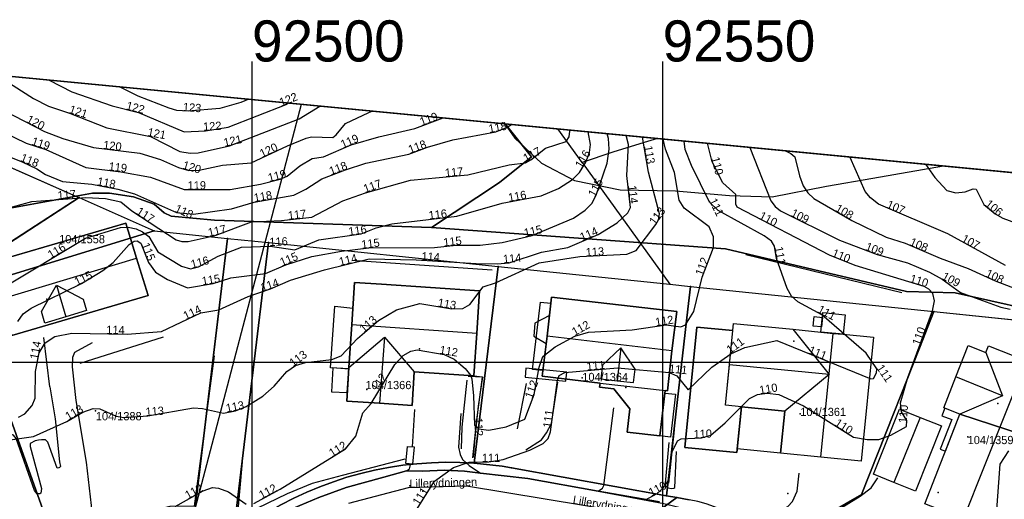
# Model space of a CAD drawing. Header units: metres. Extents: x 92348 to 92653, y 1600225 to 1600392.
# Tile 13 of 14: x 92472 to 92592, y 1600333 to 1600392. Entities that reach past the tile are written whole.
import ezdxf

# ---------------------------------------------------------------- set-up
doc = ezdxf.new("R2010")
doc.units = ezdxf.units.M
doc.header["$LTSCALE"] = 25.4
for name, color, linetype in [('Adresse', 10, 'Continuous'), ('AnnenBygning', 10, 'Continuous'), ('AnnetVegarealAvgrensning', 10, 'Continuous'), ('ArealressursFlate', 10, 'Continuous'), ('ArealressursGrense', 10, 'Continuous'), ('Bestillingspolygon', 10, 'Continuous'), ('Bygning', 10, 'Continuous'), ('Bygningsdelelinje', 10, 'Continuous'), ('Bygningslinje', 10, 'Continuous'), ('Eiendomsgrense', 10, 'Continuous'), ('elveg20.v_kartverket_255_veglenke', 10, 'Continuous'), ('GatenavnTekst', 10, 'Continuous'), ('Gidtekst', 10, 'Continuous'), ('Gjerde', 10, 'Continuous'), ('GnrBnrTekst', 10, 'Continuous'), ('Hekk', 10, 'Continuous'), ('HoydeTekst', 10, 'Continuous'), ('HøydeKurve', 10, 'Continuous'), ('KantUtsnitt', 10, 'Continuous'), ('Kumlokk', 10, 'Continuous'), ('MurLoddrett', 10, 'Continuous'), ('Mønelinje', 10, 'Continuous'), ('Rutenett', 10, 'Continuous'), ('Rutenett_text', 10, 'Continuous'), ('Takkant', 10, 'Continuous'), ('Taksprang', 10, 'Continuous'), ('TaksprangBunn', 10, 'Continuous'), ('Teig', 10, 'Continuous'), ('Teiggrensepunkt', 10, 'Continuous'), ('Trapp', 10, 'Continuous'), ('TrappBygg', 10, 'Continuous'), ('Trase', 10, 'Continuous'), ('VegAnnenAvgrensning', 10, 'Continuous'), ('Vegdekkekant', 10, 'Continuous'), ('VegKjørende', 10, 'Continuous'), ('Veglenke', 10, 'Continuous'), ('Veranda', 10, 'Continuous')]:
    doc.layers.add(name, color=color, linetype=linetype)

msp = doc.modelspace()

# ---------------------------------------------------------------- linework, layer by layer
at = {"layer": 'Adresse'}
for p in [(92475.02, 1600357.66), (92520.41, 1600351.6), (92565.96, 1600352.53), (92545.51, 1600346.91), (92590.8, 1600344.95), (92583.53, 1600334.14)]:
    msp.add_point(p, dxfattribs=at)
at = {"layer": 'AnnenBygning'}
msp.add_polyline3d([(92518.75, 1600337.66, 112.71), (92518.92, 1600339.74, 112.71), (92519.73, 1600339.68, 112.62), (92519.56, 1600337.59, 112.63)], close=True, dxfattribs=at)
at = {"layer": 'AnnetVegarealAvgrensning'}
for p, q in [((92475.38, 1600347, 113.4), (92474.65, 1600353.01, 113.96)), ((92475.38, 1600347, 113.4), (92476.04, 1600343.1, 113.11)), ((92519.54, 1600339.69, 111.13), (92519.81, 1600344.22, 111.21))]:
    msp.add_line(p, q, dxfattribs=at)
for points in [[(92478.58, 1600345.33, 113.11), (92478.16, 1600349.43, 113.63), (92478.18, 1600350.59, 113.72), (92478.45, 1600351.2, 114.12), (92480.58, 1600352.39, 114.12)], [(92482.12, 1600324.2, 111.03), (92481.53, 1600325.97, 111.21), (92480.83, 1600329.4, 111.5), (92479.84, 1600337.83, 112.51), (92478.58, 1600345.33, 113.11)], [(92542.14, 1600334.29, 110.11), (92542.68, 1600334.65, 110.13), (92542.83, 1600334.97, 110.13), (92544.07, 1600344.42, 110.55)], [(92476.04, 1600343.1, 113.11), (92476.57, 1600337.87, 112.54), (92476.69, 1600337.31, 112.51), (92476.56, 1600337.16, 112.5), (92476.47, 1600337.12, 112.49), (92476.28, 1600337.1, 112.49), (92475.15, 1600340.26, 112.74), (92474.85, 1600340.55, 112.74), (92474.38, 1600340.56, 112.74), (92474, 1600340.5, 112.71), (92473.59, 1600340.41, 112.67), (92473, 1600340.1, 112.65), (92472.98, 1600339.75, 112.64), (92474.36, 1600334.63, 112.32), (92474.29, 1600334.05, 112.31), (92474.17, 1600333.96, 112.28), (92473.84, 1600333.99, 112.27), (92473.51, 1600334.39, 112.29), (92471.27, 1600340.71, 112.67), (92470.97, 1600341.09, 112.7), (92470.44, 1600341.27, 112.71)], [(92525.43, 1600343.75, 111.18), (92525.16, 1600339.63, 111.02), (92525.33, 1600338.76, 110.95), (92525.63, 1600338.16, 110.95), (92526.43, 1600337.43, 110.75), (92527.84, 1600336.47, 110.61)], [(92550.77, 1600340.23, 110.18), (92550.31, 1600335.26, 109.71), (92550.36, 1600334.96, 109.65), (92550.68, 1600334.7, 109.59), (92551.02, 1600334.6, 109.5), (92551.36, 1600334.67, 109.36), (92551.47, 1600334.74, 109.29), (92551.69, 1600339.11, 109.19)], [(92518.83, 1600336.76, 111.13), (92519.16, 1600337.02, 111.13), (92519.31, 1600337.48, 111.13), (92519.32, 1600337.61, 111.13)], [(92560.79, 1600327.55, 109.05), (92560.84, 1600329.09, 109.06), (92561.27, 1600329.89, 109), (92562, 1600330.57, 108.99), (92564.18, 1600331.86, 108.98), (92565.23, 1600332.44, 108.98), (92565.8, 1600333.05, 109), (92566.4, 1600334.29, 109.13), (92566.64, 1600336.5, 109.11)], [(92574.06, 1600333.68, 109.22), (92575.41, 1600334.72, 109.22), (92576.19, 1600335.91, 109.27)], [(92561.46, 1600326.99, 109.03), (92562.5, 1600327.53, 109.07), (92567.6, 1600330.03, 109.09), (92571.31, 1600331.99, 109.14), (92574.06, 1600333.68, 109.22)]]:
    msp.add_polyline3d(points, dxfattribs=at)
at = {"layer": 'ArealressursFlate'}
for points in [[(92451.71, 1600386.58), (92530.82, 1600378.99), (92534.02, 1600374.99), (92530.15, 1600371.86), (92521.85, 1600366.36), (92495.45, 1600367.28), (92490.17, 1600367.74), (92489.32, 1600368.18), (92488.08, 1600369.22), (92485.58, 1600370.12), (92482.66, 1600370.56), (92480.57, 1600370.57), (92459.55, 1600366.74)], [(92459.55, 1600366.74), (92480.57, 1600370.57), (92482.66, 1600370.56), (92485.58, 1600370.12), (92488.08, 1600369.22), (92489.32, 1600368.18), (92490.17, 1600367.74), (92495.45, 1600367.28), (92521.85, 1600366.36), (92557.66, 1600363.78), (92579.7, 1600358.59), (92585.61, 1600358.45), (92594.32, 1600356.49)], [(92549.6, 1600333), (92542.14, 1600334.29), (92533.58, 1600335.83), (92527.84, 1600336.47), (92525.89, 1600336.72), (92523.42, 1600336.85), (92520.82, 1600336.74), (92518.83, 1600336.76), (92516.04, 1600335.99), (92511.46, 1600334.73), (92508.13, 1600333.53), (92503.53, 1600331.56)], [(92503.53, 1600331.56), (92508.13, 1600333.53), (92511.46, 1600334.73), (92516.04, 1600335.99), (92518.83, 1600336.76), (92520.82, 1600336.74), (92523.42, 1600336.85), (92525.89, 1600336.72), (92527.84, 1600336.47), (92533.58, 1600335.83), (92542.14, 1600334.29), (92549.6, 1600333)]]:
    msp.add_lwpolyline(points, dxfattribs=at)
msp.add_lwpolyline([(92617.28, 1600370.69), (92614.74, 1600363.5), (92611.22, 1600353.32), (92609.89, 1600349.92), (92600.16, 1600353.73), (92594.32, 1600356.49), (92585.61, 1600358.45), (92579.7, 1600358.59), (92557.66, 1600363.78), (92521.85, 1600366.36), (92530.15, 1600371.86), (92534.02, 1600374.99), (92530.82, 1600378.99)], close=True, dxfattribs=at)
at = {"layer": 'ArealressursGrense'}
msp.add_line((92542.14, 1600334.29), (92549.6, 1600333), dxfattribs=at)
for points in [[(92530.82, 1600378.99), (92534.02, 1600374.99), (92530.15, 1600371.86), (92521.85, 1600366.36)], [(92521.85, 1600366.36), (92495.45, 1600367.28), (92490.17, 1600367.74), (92489.32, 1600368.18), (92488.08, 1600369.22), (92485.58, 1600370.12), (92482.66, 1600370.56), (92480.57, 1600370.57), (92459.55, 1600366.74), (92445.21, 1600363.11), (92435.3, 1600362.34), (92430.99, 1600360.29), (92417.13, 1600355.03), (92397.13, 1600349.19), (92393.82, 1600349), (92382.34, 1600350.61)], [(92609.89, 1600349.92), (92600.16, 1600353.73), (92594.32, 1600356.49), (92585.61, 1600358.45), (92579.7, 1600358.59), (92557.66, 1600363.78), (92521.85, 1600366.36)], [(92496.26, 1600328.42), (92503.53, 1600331.56), (92508.13, 1600333.53), (92511.46, 1600334.73), (92516.04, 1600335.99), (92518.83, 1600336.76)], [(92518.83, 1600336.76), (92520.82, 1600336.74), (92523.42, 1600336.85), (92525.89, 1600336.72), (92527.84, 1600336.47)], [(92527.84, 1600336.47), (92533.58, 1600335.83), (92542.14, 1600334.29)]]:
    msp.add_lwpolyline(points, dxfattribs=at)
at = {"layer": 'Bestillingspolygon'}
msp.add_lwpolyline([(92626.35, 1600369.82), (92451.71, 1600386.58), (92380.72, 1600373.12), (92356.87, 1600346.7), (92347.8, 1600302.33), (92365.62, 1600254.39), (92417.03, 1600227.01), (92571.82, 1600225.09)], close=True, dxfattribs=at)
at = {"layer": 'Bygning'}
for points in [[(92470.75, 1600353.24, 119.77), (92469.37, 1600357.65, 123), (92467.98, 1600362.06, 119.56), (92484.65, 1600366.91, 119.31), (92485.96, 1600362.64, 122.98), (92487.35, 1600358.12, 119.57)], [(92511.8, 1600349.35, 116.92), (92512.14, 1600354.56, 120.47), (92512.48, 1600359.69, 116.98), (92515.76, 1600359.47, 116.97), (92527.7, 1600358.68, 116.97), (92527.36, 1600353.53, 120.47), (92527.02, 1600348.34, 116.92), (92519.76, 1600348.82, 116.92), (92519.49, 1600344.74, 116.98), (92515.53, 1600344.99, 119.89), (92511.53, 1600345.25, 116.98)], [(92550.29, 1600346.54, 113.18), (92550.25, 1600346.23, 113.18), (92551.57, 1600346.08, 112.37), (92550.97, 1600340.88, 112.37), (92549.65, 1600341.03, 112.65), (92545.69, 1600341.49, 113.18), (92546.02, 1600344.33, 113.18), (92544.05, 1600346.74, 113.18), (92542.32, 1600346.94, 113.18), (92542.39, 1600347.45, 113.18), (92535.35, 1600348.28, 116.15), (92535.93, 1600353.17, 119.58), (92536.48, 1600357.92, 116.15), (92551.71, 1600356.14, 116.13), (92551.14, 1600351.39, 119.58), (92550.58, 1600346.5, 116.15)], [(92558.64, 1600354.71, 114.59), (92565.87, 1600353.99, 114.59), (92569.27, 1600353.65, 116.27), (92569.5, 1600356.03, 114.69), (92572.21, 1600355.76, 114.69), (92571.97, 1600353.38, 115.18), (92575.68, 1600353.02, 114.59), (92574.17, 1600337.95, 114.59), (92569.27, 1600338.44, 117.01), (92564.37, 1600338.92, 114.59), (92564.88, 1600344.03, 114.59), (92559.6, 1600344.56, 114.59), (92559.05, 1600338.99, 111.83), (92552.71, 1600339.62, 111.89), (92554.16, 1600354.27, 111.93), (92558.55, 1600353.84, 111.86)], [(92595.9, 1600340.52, 112.86), (92586.19, 1600343.66, 112.87), (92584.22, 1600344.43, 112.87), (92585.71, 1600348.19, 114.84), (92587.2, 1600352.01, 112.87), (92589.37, 1600351.15, 112.87), (92589.69, 1600351.97, 112.87), (92594.32, 1600350.15, 115.43), (92598.97, 1600348.32, 112.86)], [(92583.96, 1600342.23, 111.8), (92580.77, 1600334.31, 111.8), (92578.17, 1600335.35, 113.11), (92575.67, 1600336.36, 111.8), (92578.85, 1600344.28, 111.8), (92581.35, 1600343.28, 113.11)], [(92595.9, 1600340.52, 112.86), (92591.39, 1600329.04, 112.86), (92586.62, 1600330.92, 115.43), (92581.92, 1600332.77, 112.86), (92586.19, 1600343.66, 112.87)]]:
    msp.add_polyline3d(points, close=True, dxfattribs=at)
at = {"layer": 'Bygningsdelelinje'}
msp.add_line((92586.19, 1600343.66, 112.87), (92595.9, 1600340.52, 112.86), dxfattribs=at)
at = {"layer": 'Bygningslinje'}
for points in [[(92474.38, 1600356.14, 120.96), (92476.18, 1600359.37, 122.77), (92479.46, 1600357.67, 120.94), (92479.86, 1600356.27, 120.94), (92477.32, 1600355.5, 122.77), (92474.79, 1600354.74, 120.96), (92474.38, 1600356.14, 120.96)], [(92565.87, 1600353.99, 114.59), (92570.26, 1600348.48, 117.01), (92564.88, 1600344.03, 114.59)], [(92511.8, 1600349.35, 116.92), (92516.15, 1600353.02, 119.89), (92519.76, 1600348.82, 116.92)], [(92546.64, 1600349.16, 117.68), (92544.92, 1600351.74, 119.32), (92542.66, 1600349.63, 117.68), (92542.47, 1600347.97, 117.68), (92544.45, 1600347.74, 119.32), (92546.45, 1600347.51, 117.68), (92546.64, 1600349.16, 117.68)], [(92589.37, 1600351.15, 112.87), (92591.4, 1600345.91, 114.84), (92586.19, 1600343.66, 112.87)]]:
    msp.add_polyline3d(points, dxfattribs=at)
at = {"layer": 'Eiendomsgrense'}
for p, q in [((92444.49, 1600385.21), (92478.93, 1600370.03)), ((92540.19, 1600374.29), (92537.25, 1600378.37)), ((92540.19, 1600374.29), (92550.86, 1600359.49)), ((92478.94, 1600370.03), (92467.62, 1600362.7)), ((92478.94, 1600370.03), (92488.09, 1600365.99)), ((92464.95, 1600358.89), (92488.09, 1600365.99)), ((92488.09, 1600365.99), (92497.03, 1600365.06)), ((92492.82, 1600330.21), (92497.03, 1600365.06)), ((92497.03, 1600365.06), (92502.01, 1600364.56)), ((92502.01, 1600364.56), (92497.69, 1600328.85)), ((92502.01, 1600364.56), (92529.98, 1600361.65)), ((92527.06, 1600337.7), (92529.98, 1600361.65)), ((92529.98, 1600361.65), (92550.86, 1600359.49)), ((92464.95, 1600358.89), (92478.89, 1600319.85)), ((92550.86, 1600359.49), (92553.38, 1600359.22)), ((92553.06, 1600356.44), (92553.38, 1600359.22)), ((92553.38, 1600359.22), (92583.03, 1600356.15)), ((92550.49, 1600333.73), (92553.06, 1600356.44)), ((92583.03, 1600356.15), (92581.27, 1600351.68)), ((92583.03, 1600356.15), (92610.93, 1600353.26)), ((92581.27, 1600351.68), (92578.19, 1600343.91)), ((92574.21, 1600333.9), (92578.19, 1600343.91)), ((92531.59, 1600337.13), (92550.49, 1600333.73)), ((92551.74, 1600333.52), (92545.27, 1600328.76)), ((92550.49, 1600333.73), (92551.74, 1600333.52)), ((92553.22, 1600333.24), (92551.74, 1600333.52)), ((92563.34, 1600327.65), (92574.21, 1600333.9))]:
    msp.add_line(p, q, dxfattribs=at)
for points in [[(92549.38, 1600377.21), (92547.74, 1600376.72), (92543.95, 1600375.54), (92540.19, 1600374.29)], [(92497.69, 1600328.85), (92499.1, 1600329.88), (92500.53, 1600330.86), (92502.01, 1600331.78), (92503.53, 1600332.64), (92505.08, 1600333.44), (92506.66, 1600334.17), (92508.27, 1600334.83), (92509.91, 1600335.45), (92511.56, 1600335.98), (92513.24, 1600336.45), (92514.93, 1600336.85), (92516.64, 1600337.18), (92518.37, 1600337.44), (92520.09, 1600337.63), (92521.84, 1600337.76), (92523.58, 1600337.81), (92525.32, 1600337.79), (92527.06, 1600337.7)], [(92527.06, 1600337.7), (92528.2, 1600337.6), (92529.33, 1600337.47), (92530.46, 1600337.32), (92531.59, 1600337.13)]]:
    msp.add_lwpolyline(points, dxfattribs=at)
at = {"layer": 'elveg20.v_kartverket_255_veglenke'}
msp.add_polyline3d([(92545.29, 1600331.74, 110.94), (92526.13, 1600334.91, 111.74), (92519.03, 1600334.71, 112.04), (92511.74, 1600332.79, 112.24)], dxfattribs=at)
at = {"layer": 'Gidtekst'}
for p in [(92476.67, 1600364.45), (92540.22, 1600348.09), (92514, 1600346.67), (92480.95, 1600344.06), (92566.76, 1600343.72), (92587.14, 1600340.9)]:
    msp.add_point(p, dxfattribs=at)
at = {"layer": 'Gjerde'}
for points in [[(92526.9, 1600338.37, 112), (92527.36, 1600342.98, 112.92), (92528.08, 1600348.16, 113.22), (92526.34, 1600348.23, 113.21)], [(92498.87, 1600338.81, 113.42), (92498.2, 1600331.05, 112.85), (92504.32, 1600334.03, 112.89), (92507.36, 1600335.26, 112.84), (92511.02, 1600336.26, 112.58), (92518.67, 1600338.24, 112.14)]]:
    msp.add_polyline3d(points, dxfattribs=at)
at = {"layer": 'Hekk'}
for p, q in [((92560.13, 1600363.09, 112.77), (92579.11, 1600358.46, 112.46)), ((92533.37, 1600347.38, 113.45), (92532.28, 1600341.89, 113.45))]:
    msp.add_line(p, q, dxfattribs=at)
msp.add_polyline3d([(92495.38, 1600350.75, 114.54), (92492.98, 1600332.48, 113.06), (92489.98, 1600332.43, 113.11), (92486.12, 1600331.43, 113.28), (92482.73, 1600329.71, 113.32)], dxfattribs=at)
at = {"layer": 'HøydeKurve'}
for points in [[(92468.84, 1600384.94, 121), (92473.39, 1600382.06, 121), (92475.21, 1600381.16, 121), (92477.79, 1600380.31, 121), (92482.34, 1600378.5, 121), (92487.65, 1600377.46, 121), (92491.23, 1600375.62, 121), (92492.48, 1600375.44, 121), (92493.46, 1600375.48, 121), (92497.26, 1600376.33, 121), (92505.74, 1600379.6, 121), (92508.28, 1600381.15, 121)], [(92475.3, 1600384.32, 122), (92478.05, 1600382.87, 122), (92482.96, 1600381.2, 122), (92486.18, 1600380.36, 122), (92491.75, 1600378.01, 122), (92494.33, 1600378.16, 122), (92497.1, 1600378.59, 122), (92504.18, 1600381.34, 122), (92504.44, 1600381.52, 122)], [(92499.62, 1600381.98, 123), (92498.65, 1600381.59, 123), (92496.1, 1600380.85, 123), (92492.24, 1600380.52, 123), (92490.85, 1600380.63, 123), (92489.91, 1600380.9, 123), (92486.13, 1600382.35, 123), (92483.88, 1600383.49, 123)], [(92467.23, 1600381.93, 120), (92474.73, 1600378.07, 120), (92476.98, 1600377.23, 120), (92480.69, 1600376.1, 120), (92486.36, 1600375.43, 120), (92488.86, 1600374.65, 120), (92491.07, 1600373.68, 120), (92492.3, 1600373.31, 120), (92493.59, 1600373.35, 120), (92496.43, 1600373.96, 120), (92499.92, 1600374.24, 120), (92504.34, 1600376.33, 120), (92506.61, 1600377.24, 120), (92507.26, 1600377.43, 120), (92509.83, 1600377.34, 120), (92510.27, 1600377.65, 120), (92511.39, 1600379.05, 120), (92514.21, 1600380.39, 120), (92514.64, 1600380.54, 120)], [(92469.75, 1600377.99, 119), (92472.49, 1600376.66, 119), (92474.91, 1600375.88, 119), (92479.78, 1600373.68, 119), (92484.04, 1600373.17, 119), (92487.63, 1600372.5, 119), (92491.73, 1600371.01, 119), (92497.35, 1600371.02, 119), (92501.04, 1600371.65, 119), (92503.44, 1600372.26, 119), (92504.29, 1600372.64, 119), (92505.83, 1600373.89, 119), (92507.33, 1600374.76, 119), (92508.7, 1600374.96, 119), (92512.09, 1600376.43, 119), (92515.44, 1600377.42, 119), (92519.83, 1600378.42, 119), (92523.29, 1600379.71, 119)], [(92467.28, 1600367.94, 117), (92473.2, 1600369.56, 117), (92479.78, 1600370.04, 117), (92482.15, 1600369.92, 117), (92484.03, 1600369.49, 117), (92485.36, 1600368.41, 117), (92490.75, 1600364.87, 117), (92491.48, 1600364.66, 117), (92492.25, 1600364.69, 117), (92495.5, 1600365.42, 117), (92499.94, 1600367.08, 117), (92503.6, 1600367.23, 117), (92507.29, 1600367.65, 117), (92511.06, 1600369.61, 117), (92513.82, 1600370.59, 117), (92519.29, 1600372.15, 117), (92526.3, 1600372.77, 117), (92531.31, 1600373.99, 117), (92533.29, 1600374.25, 117), (92533.97, 1600374.62, 117), (92535.73, 1600376.03, 117), (92538.27, 1600376.84, 117), (92538.63, 1600377.4, 117), (92538.72, 1600378.09, 117), (92538.69, 1600378.23, 117)], [(92469.47, 1600358.93, 116), (92479.72, 1600365.07, 116), (92483.98, 1600366.38, 116), (92484.93, 1600366.43, 116), (92485.92, 1600366.23, 116), (92486.69, 1600365.87, 116), (92487.45, 1600365.28, 116), (92488.54, 1600363.41, 116), (92491.41, 1600361.67, 116), (92492.53, 1600361.35, 116), (92493.49, 1600361.6, 116), (92495.88, 1600362.91, 116), (92498.71, 1600363.98, 116), (92502.2, 1600364.12, 116), (92505.21, 1600363.65, 116), (92508.16, 1600364.87, 116), (92513.29, 1600365.59, 116), (92515.14, 1600366.35, 116), (92517.02, 1600366.84, 116), (92524.95, 1600367.74, 116), (92530.47, 1600369.34, 116), (92535.22, 1600370.24, 116), (92537.32, 1600371.13, 116), (92539.04, 1600372.22, 116), (92539.86, 1600373.06, 116), (92540.63, 1600374.34, 116), (92541.09, 1600375.49, 116), (92541.23, 1600376.46, 116), (92540.93, 1600378.02, 116)], [(92469.99, 1600375.19, 118), (92472.11, 1600374.35, 118), (92473.81, 1600373.52, 118), (92474.86, 1600372.81, 118), (92476.92, 1600371.96, 118), (92480.5, 1600371.65, 118), (92483.67, 1600371.05, 118), (92485.7, 1600370.49, 118), (92490.81, 1600368.2, 118), (92492.9, 1600368.02, 118), (92497.52, 1600368.65, 118), (92500.28, 1600369.47, 118), (92505.11, 1600370.32, 118), (92506.55, 1600371.05, 118), (92508.49, 1600372.31, 118), (92511.38, 1600373.4, 118), (92513.86, 1600374.21, 118), (92519.08, 1600375.3, 118), (92521.39, 1600376.15, 118), (92524.46, 1600377.03, 118), (92529.7, 1600378.03, 118), (92530.97, 1600378.53, 118), (92531.61, 1600378.91, 118)], [(92467.34, 1600340.11, 113), (92473.4, 1600340.96, 113), (92477.46, 1600342.79, 113), (92479.4, 1600343.92, 113), (92480.68, 1600344.34, 113), (92481.48, 1600344.3, 113), (92483.48, 1600343.41, 113), (92484.38, 1600343.26, 113), (92487.31, 1600343.47, 113), (92492.9, 1600344.43, 113), (92493.98, 1600344.35, 113), (92496.53, 1600343.8, 113), (92497.99, 1600344.09, 113), (92499.28, 1600344.58, 113), (92501.32, 1600345.86, 113), (92502.72, 1600347.09, 113), (92504.24, 1600348.85, 113), (92505.28, 1600349.6, 113), (92506.5, 1600349.97, 113), (92509.74, 1600350.3, 113), (92510.85, 1600350.77, 113), (92512.86, 1600352.88, 113), (92515.41, 1600355.07, 113), (92517.59, 1600356.36, 113), (92520.45, 1600357.14, 113), (92524.35, 1600356.47, 113), (92525.69, 1600356.53, 113), (92526.52, 1600357.03, 113), (92528.13, 1600359.18, 113), (92529.64, 1600359.64, 113), (92534.95, 1600362.1, 113), (92539.92, 1600362.84, 113), (92545.66, 1600363.12, 113), (92546.78, 1600363.59, 113), (92549.16, 1600366.74, 113), (92549.49, 1600367.33, 113), (92549.6, 1600368.06, 113), (92548.26, 1600373.1, 113), (92547.55, 1600377.38, 113)], [(92471.48, 1600354.93, 115), (92472.16, 1600355.87, 115), (92473.1, 1600356.57, 115), (92479.25, 1600359.56, 115), (92481.85, 1600361.16, 115), (92483.09, 1600362.11, 115), (92485.04, 1600364.31, 115), (92485.66, 1600364.7, 115), (92486.03, 1600364.74, 115), (92486.46, 1600364.49, 115), (92487.39, 1600362.14, 115), (92488.26, 1600360.96, 115), (92489.72, 1600360.04, 115), (92492.15, 1600359.05, 115), (92495.27, 1600359.56, 115), (92497.44, 1600360.26, 115), (92501.63, 1600360.79, 115), (92504.12, 1600361.83, 115), (92507.28, 1600362.87, 115), (92510.89, 1600363.5, 115), (92514.23, 1600363.9, 115), (92522.23, 1600363.94, 115), (92524.88, 1600364.24, 115), (92527.79, 1600364.21, 115), (92530.46, 1600364.55, 115), (92534.1, 1600365.41, 115), (92539.13, 1600367.5, 115), (92540.58, 1600368.49, 115), (92541.36, 1600369.32, 115), (92541.89, 1600370.3, 115), (92543.25, 1600374.21, 115), (92543.48, 1600375.93, 115), (92543.41, 1600377.21, 115), (92543.26, 1600377.79, 115)], [(92471.57, 1600343.29, 114), (92472.34, 1600343.69, 114), (92473.25, 1600344.72, 114), (92473.59, 1600345.6, 114), (92473.65, 1600348.85, 114), (92474.09, 1600351.13, 114), (92474.82, 1600352.34, 114), (92476, 1600353.1, 114), (92478.06, 1600353.51, 114), (92484.79, 1600353.39, 114), (92488.99, 1600353.72, 114), (92493.76, 1600355.99, 114), (92495.95, 1600356.36, 114), (92499.53, 1600357.97, 114), (92502.27, 1600358.9, 114), (92504.7, 1600359.99, 114), (92508.82, 1600361.24, 114), (92514.25, 1600362.56, 114), (92519.99, 1600362.44, 114), (92527.3, 1600362.01, 114), (92529.87, 1600361.96, 114), (92531.31, 1600362.09, 114), (92535.26, 1600363.38, 114), (92538.46, 1600363.94, 114), (92542.15, 1600365.54, 114), (92544.45, 1600366.96, 114), (92545.75, 1600368.16, 114), (92546.07, 1600368.8, 114), (92545.66, 1600372.69, 114), (92545.83, 1600376.5, 114), (92545.55, 1600377.58, 114)], [(92500.23, 1600332.81, 112), (92503.44, 1600334.52, 112), (92511.39, 1600339.43, 112), (92512.63, 1600341, 112), (92513.51, 1600343.84, 112), (92514.5, 1600344.96, 112), (92517.4, 1600349.69, 112), (92518.4, 1600350.79, 112), (92519.36, 1600351.33, 112), (92520.1, 1600351.48, 112), (92523.42, 1600350.92, 112), (92524.61, 1600350.36, 112), (92525.97, 1600349.21, 112), (92526.6, 1600348.41, 112), (92526.76, 1600347.96, 112), (92526.99, 1600345.89, 112), (92527.1, 1600342.34, 112), (92527.59, 1600341.88, 112), (92528.83, 1600341.72, 112), (92530.95, 1600342.12, 112), (92533.24, 1600343.06, 112), (92534.34, 1600346.07, 112), (92534.98, 1600349.4, 112), (92535.4, 1600350.67, 112), (92536.9, 1600351.85, 112), (92539.31, 1600353.17, 112), (92540.97, 1600353.66, 112), (92546.28, 1600353.91, 112), (92550.44, 1600354.55, 112), (92552.22, 1600354.3, 112), (92552.8, 1600354.52, 112), (92553.78, 1600356.16, 112), (92554.83, 1600360.32, 112), (92556.19, 1600363.93, 112), (92556.18, 1600365.25, 112), (92555.65, 1600366.47, 112), (92552.63, 1600368.75, 112), (92552.01, 1600369.7, 112), (92551.45, 1600373.07, 112), (92550.34, 1600375.9, 112), (92550.08, 1600377.14, 112)], [(92520.03, 1600332.01, 111), (92522.24, 1600335.53, 111), (92524.53, 1600337.18, 111), (92526.44, 1600337.83, 111), (92528.82, 1600337.85, 111), (92530.58, 1600338.16, 111), (92533.85, 1600339.3, 111), (92535.46, 1600340.11, 111), (92536.05, 1600340.72, 111), (92536.35, 1600341.51, 111), (92537.19, 1600347.8, 111), (92537.41, 1600348.37, 111), (92538.11, 1600348.74, 111), (92544.5, 1600349.32, 111), (92550.81, 1600348.72, 111), (92551.71, 1600348.33, 111), (92553.12, 1600346.62, 111), (92556, 1600349.37, 111), (92558.29, 1600351.02, 111), (92559.99, 1600351.76, 111), (92563.91, 1600352.61, 111), (92575.35, 1600347.97, 111), (92575.68, 1600348.02, 111), (92576.04, 1600348.69, 111), (92576.06, 1600349.18, 111), (92574.77, 1600351.08, 111), (92569.39, 1600355.77, 111), (92566.45, 1600357.32, 111), (92565.68, 1600358.02, 111), (92565.18, 1600358.94, 111), (92563.88, 1600362.62, 111), (92563.61, 1600364.12, 111), (92563.26, 1600364.71, 111), (92562.38, 1600365.36, 111), (92556.77, 1600368.45, 111), (92555.71, 1600369.46, 111), (92553.53, 1600373.94, 111), (92552.75, 1600375.88, 111), (92552.63, 1600376.9, 111)], [(92547.91, 1600333.25, 110), (92549.33, 1600334.01, 110), (92550.08, 1600334.67, 110), (92550.8, 1600335.72, 110), (92551.14, 1600338.99, 110), (92551.81, 1600340.43, 110), (92552.27, 1600340.67, 110), (92554.72, 1600340.77, 110), (92555.85, 1600341.13, 110), (92557.62, 1600342.6, 110), (92560.58, 1600345.58, 110), (92561.54, 1600346.04, 110), (92562.71, 1600346.23, 110), (92564.13, 1600346.04, 110), (92567.17, 1600344.69, 110), (92573.23, 1600340.86, 110), (92574.92, 1600340.57, 110), (92576.31, 1600340.6, 110), (92577.78, 1600341.09, 110), (92579.68, 1600342.18, 110), (92579.74, 1600342.91, 110), (92579.07, 1600343.94, 110), (92578.95, 1600345.03, 110), (92579.86, 1600348.14, 110), (92582.87, 1600356.24, 110), (92583.1, 1600357.47, 110), (92582.88, 1600358.36, 110), (92582.43, 1600358.87, 110), (92581.85, 1600359.2, 110), (92573.45, 1600361.74, 110), (92570.3, 1600363, 110), (92559.07, 1600368.84, 110), (92558.9, 1600369.21, 110), (92558.92, 1600370.39, 110), (92557.33, 1600371.82, 110), (92556.03, 1600374.36, 110), (92555.45, 1600376.63, 110)], [(92560.62, 1600376.13, 109), (92563.19, 1600369.64, 109), (92563.7, 1600368.93, 109), (92564.37, 1600368.4, 109), (92571.52, 1600364.84, 109), (92576.13, 1600363.09, 109), (92579.8, 1600362.08, 109), (92582.48, 1600360.93, 109), (92584.02, 1600360.1, 109), (92586.27, 1600358.49, 109), (92591.19, 1600356.69, 109), (92592.31, 1600356.46, 109)], [(92564.97, 1600375.71, 108), (92565.62, 1600375.4, 108), (92566.11, 1600374.98, 108), (92566.66, 1600372.67, 108), (92567.13, 1600371.45, 108), (92567.66, 1600370.6, 108), (92568.4, 1600369.9, 108), (92573.03, 1600367.24, 108), (92577.22, 1600365.22, 108), (92579.52, 1600364.46, 108), (92583.79, 1600362.65, 108), (92587.2, 1600361.41, 108), (92590.47, 1600359.87, 108), (92596.53, 1600357.57, 108)], [(92591.75, 1600361.76, 107), (92584.72, 1600365.59, 107), (92576.28, 1600369.21, 107), (92575.29, 1600369.99, 107), (92574.67, 1600370.76, 107), (92572.85, 1600374.88, 107), (92572.78, 1600374.96, 107)], [(92582.01, 1600374.08, 106), (92583.13, 1600372.46, 106), (92584.6, 1600370.89, 106), (92585.7, 1600370.6, 106), (92586.83, 1600370.7, 106), (92587.8, 1600371.08, 106), (92588.17, 1600371.04, 106), (92589.12, 1600369.16, 106), (92590.47, 1600368.05, 106), (92591.42, 1600367.53, 106), (92594.06, 1600366.56, 106)], [(92592.1, 1600339.22, 109), (92591.05, 1600337.57, 109), (92590.62, 1600331.47, 109)], [(92490.65, 1600332.42, 112), (92494.07, 1600334.34, 112), (92495.2, 1600334.74, 112), (92495.91, 1600334.67, 112), (92497.16, 1600334.21, 112), (92499.29, 1600332.72, 112)]]:
    msp.add_polyline3d(points, dxfattribs=at)
at = {"layer": 'KantUtsnitt'}
for p, q in [((92530.82, 1600378.99), (92617.28, 1600370.69)), ((92537.25, 1600378.37), (92549.38, 1600377.21)), ((92549.38, 1600377.21), (92626.35, 1600369.82))]:
    msp.add_line(p, q, dxfattribs=at)
for points in [[(92626.35, 1600369.82), (92571.82, 1600225.09), (92417.03, 1600227.02), (92365.62, 1600254.39), (92347.8, 1600302.33), (92356.88, 1600346.7), (92380.72, 1600373.12), (92451.71, 1600386.58), (92626.35, 1600369.82)], [(92626.35, 1600369.82), (92571.82, 1600225.09), (92417.03, 1600227.02), (92365.62, 1600254.39), (92347.8, 1600302.33), (92356.88, 1600346.7), (92380.72, 1600373.12), (92451.71, 1600386.58), (92626.35, 1600369.82)], [(92425.08, 1600381.53), (92451.71, 1600386.58), (92530.82, 1600378.99)], [(92444.49, 1600385.21), (92451.71, 1600386.58), (92537.25, 1600378.37)]]:
    msp.add_lwpolyline(points, dxfattribs=at)
for points in [[(92432.74, 1600382.98, 127.29), (92451.71, 1600386.58, 127.29), (92626.35, 1600369.82, 127.29), (92571.82, 1600225.09, 127.29), (92417.03, 1600227.02, 127.29), (92365.62, 1600254.39, 127.29), (92347.8, 1600302.33, 127.29), (92356.88, 1600346.7, 127.29), (92380.72, 1600373.12, 127.29), (92432.74, 1600382.98, 127.29)], [(92430.42, 1600382.54, 124.45), (92451.71, 1600386.58, 122.14), (92617.28, 1600370.69, 104.44)]]:
    msp.add_polyline3d(points, dxfattribs=at)
at = {"layer": 'Kumlokk'}
for p in [(92519.22, 1600334.94, 110.99), (92520.8, 1600334.31, 110.83), (92565.24, 1600334.01, 109.16)]:
    msp.add_point(p, dxfattribs=at)
at = {"layer": 'MurLoddrett'}
for p, q in [((92512.14, 1600362.42, 114.31), (92529.26, 1600361.22, 113.7)), ((92479.1, 1600349.89, 113.57), (92489.21, 1600353.09, 113.87)), ((92550.74, 1600335.26, 109.93), (92551.45, 1600341.74, 110.31))]:
    msp.add_line(p, q, dxfattribs=at)
for points in [[(92527.02, 1600348.34, 112.76), (92528.07, 1600348.21, 112.84), (92527.54, 1600344.62, 112.67), (92527.13, 1600340.84, 112.06), (92526.93, 1600338.43, 111.36)], [(92526.17, 1600347.8, 112.14), (92525.56, 1600342.1, 112.14), (92525.46, 1600339.45, 111.68)], [(92533.33, 1600339.32, 111.19), (92535.27, 1600340.53, 111.25), (92535.87, 1600341.4, 111.25), (92536.47, 1600342.52, 111.25), (92537.23, 1600347.55, 111.25)]]:
    msp.add_polyline3d(points, dxfattribs=at)
at = {"layer": 'Mønelinje'}
for p, q in [((92469.37, 1600357.65, 123), (92485.96, 1600362.64, 122.98)), ((92476.18, 1600359.37, 122.77), (92477.32, 1600355.5, 122.77)), ((92512.14, 1600354.56, 120.47), (92527.36, 1600353.53, 120.47)), ((92516.15, 1600353.02, 119.89), (92515.53, 1600344.99, 119.89)), ((92551.14, 1600351.39, 119.58), (92535.93, 1600353.17, 119.58)), ((92569.27, 1600338.44, 117.01), (92570.76, 1600353.5, 117.01)), ((92544.92, 1600351.74, 119.32), (92544.45, 1600347.74, 119.32)), ((92570.26, 1600348.48, 117.01), (92558.14, 1600349.67, 117.01)), ((92586.62, 1600330.92, 115.43), (92594.32, 1600350.15, 115.43)), ((92591.4, 1600345.91, 114.84), (92585.71, 1600348.19, 114.84)), ((92581.35, 1600343.28, 113.11), (92578.17, 1600335.35, 113.11))]:
    msp.add_line(p, q, dxfattribs=at)
at = {"layer": 'Rutenett'}
for p, q in [((92500, 1600386.58), (92500, 1600225.09)), ((92550, 1600386.58), (92550, 1600225.09)), ((92347.8, 1600350), (92626.35, 1600350))]:
    msp.add_line(p, q, dxfattribs=at)
at = {"layer": 'Takkant'}
for p, q in [((92558.55, 1600353.84, 115.01), (92558.64, 1600354.71, 114.59)), ((92558.64, 1600354.71, 114.59), (92565.87, 1600353.99, 114.59)), ((92565.87, 1600353.99, 114.59), (92569.27, 1600353.65, 116.27)), ((92550.25, 1600346.23, 113.18), (92550.29, 1600346.54, 113.18)), ((92564.88, 1600344.03, 114.59), (92559.6, 1600344.56, 114.59))]:
    msp.add_line(p, q, dxfattribs=at)
for points in [[(92470.75, 1600353.24, 119.77), (92487.35, 1600358.12, 119.57), (92485.96, 1600362.64, 122.98), (92484.65, 1600366.91, 119.31), (92467.98, 1600362.06, 119.56), (92469.37, 1600357.65, 123), (92470.75, 1600353.24, 119.77)], [(92511.8, 1600349.35, 116.92), (92511.53, 1600345.25, 116.98), (92515.53, 1600344.99, 119.89), (92519.49, 1600344.74, 116.98), (92519.76, 1600348.82, 116.92), (92527.02, 1600348.34, 116.92), (92527.36, 1600353.53, 120.47), (92527.7, 1600358.68, 116.97), (92515.76, 1600359.47, 116.97), (92512.48, 1600359.69, 116.98), (92512.14, 1600354.56, 120.47), (92511.8, 1600349.35, 116.92)], [(92550.29, 1600346.54, 116.15), (92550.58, 1600346.5, 116.15), (92551.14, 1600351.39, 119.58), (92551.71, 1600356.14, 116.13), (92536.48, 1600357.92, 116.15), (92535.93, 1600353.17, 119.58), (92535.35, 1600348.28, 116.15), (92542.39, 1600347.45, 116.15)], [(92569.27, 1600353.65, 115.2), (92569.5, 1600356.03, 114.69), (92572.21, 1600355.76, 114.69), (92571.97, 1600353.38, 115.18)], [(92558.55, 1600353.84, 111.86), (92554.16, 1600354.27, 111.93), (92552.71, 1600339.62, 111.89), (92559.05, 1600338.99, 111.83), (92559.6, 1600344.56, 111.83)], [(92571.97, 1600353.38, 116.41), (92575.68, 1600353.02, 114.59), (92574.17, 1600337.95, 114.59), (92569.27, 1600338.44, 117.01), (92564.37, 1600338.92, 114.59), (92564.88, 1600344.03, 114.59)], [(92586.19, 1600343.66, 112.87), (92584.22, 1600344.43, 112.87), (92585.71, 1600348.19, 114.84), (92587.2, 1600352.01, 112.87), (92589.37, 1600351.15, 112.87), (92589.69, 1600351.97, 112.87), (92594.32, 1600350.15, 115.43), (92598.97, 1600348.32, 112.86), (92595.9, 1600340.52, 112.86)], [(92542.39, 1600347.45, 113.18), (92542.32, 1600346.94, 113.18), (92544.05, 1600346.74, 113.18), (92546.02, 1600344.33, 113.18), (92545.69, 1600341.49, 113.18), (92549.65, 1600341.03, 113.18)], [(92550.25, 1600346.23, 112.65), (92551.57, 1600346.08, 112.37), (92550.97, 1600340.88, 112.37), (92549.65, 1600341.03, 112.65)], [(92583.96, 1600342.23, 111.8), (92580.77, 1600334.31, 111.8), (92578.17, 1600335.35, 113.11), (92575.67, 1600336.36, 111.8), (92578.85, 1600344.28, 111.8), (92581.35, 1600343.28, 113.11), (92583.96, 1600342.23, 111.8)], [(92595.9, 1600340.52, 112.86), (92591.39, 1600329.04, 112.86), (92586.62, 1600330.92, 115.43), (92581.92, 1600332.77, 112.86), (92586.19, 1600343.66, 112.87)], [(92518.75, 1600337.66, 112.71), (92518.92, 1600339.74, 112.71), (92519.73, 1600339.68, 112.62), (92519.56, 1600337.59, 112.63), (92518.75, 1600337.66, 112.71)]]:
    msp.add_polyline3d(points, dxfattribs=at)
at = {"layer": 'Taksprang'}
for p, q in [((92569.27, 1600353.65, 116.27), (92570.76, 1600353.5, 117.01)), ((92570.76, 1600353.5, 117.01), (92571.97, 1600353.38, 116.41)), ((92542.39, 1600347.45, 116.15), (92550.29, 1600346.54, 116.15)), ((92549.65, 1600341.03, 113.18), (92550.25, 1600346.23, 113.18)), ((92559.6, 1600344.56, 114.59), (92557.65, 1600344.75, 114.59))]:
    msp.add_line(p, q, dxfattribs=at)
msp.add_polyline3d([(92557.65, 1600344.75, 114.59), (92558.14, 1600349.67, 117.01), (92558.55, 1600353.84, 115.01)], dxfattribs=at)
at = {"layer": 'TaksprangBunn'}
for p, q in [((92571.97, 1600353.38, 115.18), (92569.27, 1600353.65, 115.2)), ((92542.39, 1600347.45, 113.18), (92550.29, 1600346.54, 113.18)), ((92550.25, 1600346.23, 112.65), (92549.65, 1600341.03, 112.65))]:
    msp.add_line(p, q, dxfattribs=at)
msp.add_polyline3d([(92559.6, 1600344.56, 111.83), (92557.65, 1600344.75, 111.83), (92558.55, 1600353.84, 111.86)], dxfattribs=at)
at = {"layer": 'Teig'}
for points in [[(92444.49, 1600385.21), (92478.93, 1600370.03), (92478.94, 1600370.03), (92467.62, 1600362.7)], [(92492.82, 1600330.21), (92497.03, 1600365.06), (92502.01, 1600364.56), (92497.69, 1600328.85)], [(92503.53, 1600332.64), (92505.08, 1600333.44), (92506.66, 1600334.17), (92508.27, 1600334.83), (92509.91, 1600335.45), (92511.56, 1600335.98), (92513.24, 1600336.45), (92514.93, 1600336.85), (92516.64, 1600337.18), (92518.37, 1600337.44), (92520.09, 1600337.63), (92521.84, 1600337.76), (92523.58, 1600337.81), (92525.32, 1600337.79), (92527.06, 1600337.7), (92528.2, 1600337.6), (92529.33, 1600337.47), (92530.46, 1600337.32), (92531.59, 1600337.13), (92550.49, 1600333.73), (92551.74, 1600333.52), (92545.27, 1600328.76)], [(92545.27, 1600328.76), (92551.74, 1600333.52), (92553.22, 1600333.24)]]:
    msp.add_lwpolyline(points, dxfattribs=at)
for points in [[(92464.95, 1600358.89), (92467.62, 1600362.7), (92478.94, 1600370.03), (92488.09, 1600365.99)], [(92479.68, 1600321.9), (92478.89, 1600319.85), (92464.95, 1600358.89), (92488.09, 1600365.99), (92497.03, 1600365.06), (92492.82, 1600330.21), (92491.84, 1600330.25), (92490.86, 1600330.22), (92489.89, 1600330.11), (92488.92, 1600329.92), (92487.98, 1600329.67), (92487.06, 1600329.35), (92486.16, 1600328.96), (92485.29, 1600328.5), (92484.46, 1600327.97), (92483.68, 1600327.38), (92482.93, 1600326.74), (92482.25, 1600326.05), (92481.61, 1600325.3), (92481.03, 1600324.5), (92480.52, 1600323.68), (92480.06, 1600322.81)], [(92497.69, 1600328.85), (92502.01, 1600364.56), (92529.98, 1600361.65), (92527.06, 1600337.7), (92525.32, 1600337.79), (92523.58, 1600337.81), (92521.84, 1600337.76), (92520.09, 1600337.63), (92518.37, 1600337.44), (92516.64, 1600337.18), (92514.93, 1600336.85), (92513.24, 1600336.45), (92511.56, 1600335.98), (92509.91, 1600335.45), (92508.27, 1600334.83), (92506.66, 1600334.17), (92505.08, 1600333.44), (92503.53, 1600332.64), (92502.01, 1600331.78), (92500.53, 1600330.86), (92499.1, 1600329.88)], [(92531.59, 1600337.13), (92530.46, 1600337.32), (92529.33, 1600337.47), (92528.2, 1600337.6), (92527.06, 1600337.7), (92529.98, 1600361.65), (92550.86, 1600359.49), (92553.38, 1600359.22), (92553.06, 1600356.44), (92550.49, 1600333.73)], [(92439.24, 1600351.34), (92464.95, 1600358.89), (92478.89, 1600319.85), (92476.17, 1600312.76), (92475.91, 1600313.49), (92469.03, 1600332.08), (92447, 1600325.47)], [(92551.74, 1600333.52), (92550.49, 1600333.73), (92553.06, 1600356.44), (92553.38, 1600359.22), (92583.03, 1600356.15), (92581.27, 1600351.68), (92578.19, 1600343.91), (92574.21, 1600333.9), (92563.34, 1600327.65), (92562.59, 1600328.42), (92561.8, 1600329.14), (92560.97, 1600329.82), (92560.11, 1600330.44), (92559.2, 1600331.01), (92558.26, 1600331.53), (92557.3, 1600331.99), (92556.31, 1600332.4), (92555.3, 1600332.74), (92554.27, 1600333.02), (92553.22, 1600333.24)], [(92581.27, 1600351.68), (92583.03, 1600356.15), (92610.93, 1600353.26), (92609.94, 1600350.69), (92608.94, 1600348.14), (92604.53, 1600336.92), (92599.38, 1600323.89), (92586.53, 1600326.19), (92573.04, 1600328.61), (92565.69, 1600324.39), (92565.17, 1600325.26), (92564.6, 1600326.09), (92563.99, 1600326.88), (92563.34, 1600327.65), (92574.21, 1600333.9), (92578.19, 1600343.91)]]:
    msp.add_lwpolyline(points, close=True, dxfattribs=at)
at = {"layer": 'Teiggrensepunkt'}
for p in [(92540.19, 1600374.29), (92478.94, 1600370.03), (92488.09, 1600365.99), (92497.03, 1600365.06), (92502.01, 1600364.56), (92529.98, 1600361.65), (92550.86, 1600359.49), (92553.38, 1600359.22), (92553.06, 1600356.44), (92583.03, 1600356.15), (92581.27, 1600351.68), (92578.19, 1600343.91), (92527.06, 1600337.7), (92531.59, 1600337.13), (92550.49, 1600333.73), (92551.74, 1600333.52), (92574.21, 1600333.9)]:
    msp.add_point(p, dxfattribs=at)
at = {"layer": 'Trapp'}
msp.add_polyline3d([(92533.35, 1600349.28, 112.82), (92533.25, 1600348.18, 112.82), (92538.23, 1600347.69, 110.58), (92538.33, 1600348.79, 110.59)], close=True, dxfattribs=at)
at = {"layer": 'TrappBygg'}
msp.add_line((92569.45, 1600355.44, 112.59), (92569.33, 1600354.29, 112.59), dxfattribs=at)
for points in [[(92569.33, 1600354.29, 112.59), (92568.34, 1600354.38, 111.41), (92568.46, 1600355.54, 111.41), (92569.45, 1600355.44, 112.59)], [(92583.99, 1600343.48, 110.32), (92585.21, 1600343, 110.32), (92583.79, 1600339.4, 109.47), (92584.43, 1600339.15, 109.47), (92586.19, 1600343.66, 110.32), (92584.34, 1600344.39, 110.32), (92583.99, 1600343.48, 110.32)]]:
    msp.add_polyline3d(points, dxfattribs=at)
at = {"layer": 'Trase'}
msp.add_polyline3d([(92464.74, 1600226.42, 136.39), (92488.46, 1600314.56, 131.7), (92506.05, 1600381.37, 142.34)], dxfattribs=at)
at = {"layer": 'VegAnnenAvgrensning'}
for points in [[(92518.83, 1600336.76, 111.13), (92520.82, 1600336.74, 110.96), (92523.42, 1600336.85, 110.88), (92525.89, 1600336.72, 110.76), (92527.84, 1600336.47, 110.61)], [(92542.14, 1600334.29, 110.11), (92550.13, 1600332.81, 109.67), (92553.32, 1600332.01, 109.48), (92555.74, 1600331.09, 109.35), (92557.47, 1600330.1, 109.24), (92559.27, 1600328.84, 109.11), (92560.79, 1600327.55, 109.05)]]:
    msp.add_polyline3d(points, dxfattribs=at)
at = {"layer": 'Vegdekkekant'}
for points in [[(92496.26, 1600328.42, 111.29), (92503.53, 1600331.56, 111.47), (92508.13, 1600333.53, 111.42), (92511.46, 1600334.73, 111.38), (92516.04, 1600335.99, 111.29), (92518.83, 1600336.76, 111.13)], [(92527.84, 1600336.47, 110.61), (92533.58, 1600335.83, 110.5), (92542.14, 1600334.29, 110.11)]]:
    msp.add_polyline3d(points, dxfattribs=at)
at = {"layer": 'VegKjørende'}
msp.add_polyline3d([(92503.53, 1600331.56, 111.47), (92508.13, 1600333.53, 111.42), (92511.46, 1600334.73, 111.38), (92516.04, 1600335.99, 111.29), (92518.83, 1600336.76, 111.13), (92520.82, 1600336.74, 110.96), (92523.42, 1600336.85, 110.88), (92525.89, 1600336.72, 110.76), (92527.84, 1600336.47, 110.61), (92533.58, 1600335.83, 110.5), (92542.14, 1600334.29, 110.11), (92550.13, 1600332.81, 109.67)], dxfattribs=at)
at = {"layer": 'Veglenke'}
msp.add_polyline3d([(92530.77, 1600378.99, 118.12), (92531.99, 1600377.27, 117.62), (92535.24, 1600374.2, 116.38), (92539.26, 1600372.11, 115.53), (92544.81, 1600370.97, 114.07), (92551.58, 1600370.84, 111.99), (92558.15, 1600370.29, 109.89), (92563.34, 1600370.11, 108.71), (92569.96, 1600371.4, 107.32), (92575.6, 1600372.39, 106.56), (92584.19, 1600373.87, 105.57)], dxfattribs=at)
at = {"layer": 'Veranda'}
msp.add_line((92550.29, 1600346.54, 114.22), (92549.65, 1600341.03, 114.22), dxfattribs=at)
for points in [[(92511.79, 1600349.18, 115.22), (92509.58, 1600349.3, 115.22), (92510.1, 1600356.79, 115.22), (92512.28, 1600356.58, 115.22)], [(92535.43, 1600348.97, 114.35), (92534.17, 1600349.12, 114.35), (92535.13, 1600357.31, 114.35), (92536.39, 1600357.16, 114.35)], [(92536.21, 1600355.67, 116.97), (92534.42, 1600354.73, 116.97), (92534.31, 1600353.15, 116.97), (92535.81, 1600352.25, 116.97)], [(92509.84, 1600349.29, 113.19), (92509.68, 1600346.4, 113.19), (92511.6, 1600346.29, 113.19), (92511.79, 1600349.16, 113.19), (92509.84, 1600349.29, 113.19)], [(92549.65, 1600341.03, 114.22), (92545.69, 1600341.49, 114.22), (92546.02, 1600344.33, 114.22), (92544.05, 1600346.74, 114.22), (92542.32, 1600346.94, 114.22), (92542.39, 1600347.45, 114.22)], [(92564.37, 1600338.92, 113.09), (92559.09, 1600339.44, 113.09), (92559.6, 1600344.56, 113.09), (92564.88, 1600344.03, 113.09), (92564.37, 1600338.92, 113.09)]]:
    msp.add_polyline3d(points, dxfattribs=at)

# ---------------------------------------------------------------- texts
at = {"layer": 'GatenavnTekst'}
for rotation, p in [(1.6056, (92519.18, 1600334.71, 112.03)), (350.6326, (92539.01, 1600332.78, 111.2))]:
    msp.add_text('Lillerydningen', height=1, rotation=rotation, dxfattribs=at).set_placement(p)
at = {"layer": 'GnrBnrTekst'}
for s, p in [('104/1558', (92476.52, 1600364.46)), ('104/1364', (92540.22, 1600347.69)), ('104/1366', (92513.83, 1600346.71)), ('104/1361', (92566.76, 1600343.44)), ('104/1388', (92480.99, 1600342.92)), ('104/1359', (92587.14, 1600340.02))]:
    msp.add_text(s, height=1, dxfattribs=at).set_placement(p)
at = {"layer": 'HoydeTekst'}
for s, rotation, p in [('122', 21.2271, (92503.57, 1600381.1, 122)), ('122', 345.3791, (92484.61, 1600380.77, 122)), ('123', 355.4752, (92491.56, 1600380.57, 123)), ('121', 341.7652, (92477.66, 1600380.35, 121)), ('119', 20.4471, (92520.65, 1600378.73, 119)), ('120', 332.7666, (92472.46, 1600379.24, 120)), ('122', 3.3274, (92494.08, 1600378.15, 122)), ('118', 10.8044, (92528.9, 1600377.88, 118)), ('121', 348.9185, (92487.22, 1600377.54, 121)), ('119', 342.1351, (92473.09, 1600376.47, 119)), ('120', 353.2608, (92481.85, 1600375.96, 120)), ('121', 12.6086, (92496.67, 1600376.2, 121)), ('120', 25.3072, (92501.23, 1600374.86, 120)), ('119', 23.4429, (92511.06, 1600375.98, 119)), ('118', 20.2019, (92519.25, 1600375.36, 118)), ('117', 28.5514, (92533.36, 1600374.29, 117)), ('116', 58.9705, (92540.13, 1600373.51, 116)), ('113', 279.4189, (92547.74, 1600376.26, 113)), ('118', 338.3852, (92471.73, 1600374.5, 118)), ('119', 353.1731, (92482.51, 1600373.35, 119)), ('120', 343.258, (92491.48, 1600373.56, 120)), ('118', 20.6646, (92509.62, 1600372.74, 118)), ('110', 284.3328, (92555.91, 1600374.84, 110)), ('119', 14.2607, (92502.09, 1600371.92, 119)), ('117', 5.0544, (92523.54, 1600372.53, 117)), ('118', 349.2822, (92481.1, 1600371.54, 118)), ('119', 0.1019, (92492.17, 1600371.01, 119)), ('117', 19.5485, (92513.78, 1600370.58, 117)), ('115', 61.5948, (92541.74, 1600370.01, 115)), ('117', 4.1722, (92476.37, 1600369.79, 117)), ('118', 9.9809, (92500.32, 1600369.48, 118)), ('116', 10.7289, (92531.3, 1600369.5, 116)), ('114', 276.0167, (92545.79, 1600371.47, 114)), ('111', 295.9479, (92555.62, 1600369.65, 111)), ('107', 336.785, (92577.19, 1600368.82, 107)), ('106', 320.5722, (92589.19, 1600369.1, 106)), ('117', 326.7042, (92485.83, 1600368.1, 117)), ('118', 335.8609, (92490.52, 1600368.33, 118)), ('117', 6.4935, (92504.44, 1600367.33, 117)), ('116', 6.475, (92521.57, 1600367.36, 116)), ('113', 52.9269, (92549.06, 1600366.6, 113)), ('109', 333.5312, (92565.53, 1600367.82, 109)), ('108', 330.122, (92570.94, 1600368.44, 108)), ('110', 332.524, (92561.66, 1600367.49, 110)), ('117', 12.6594, (92494.77, 1600365.26, 117)), ('116', 7.9893, (92511.82, 1600365.38, 116)), ('115', 13.2931, (92533.25, 1600365.21, 115)), ('114', 23.4418, (92540.19, 1600364.69, 114)), ('116', 2.2972, (92502.14, 1600364.12, 116)), ('115', 6.8292, (92513.38, 1600363.8, 115)), ('115', 6.4588, (92523.36, 1600364.07, 115)), ('108', 337.0285, (92580, 1600364.26, 108)), ('107', 331.4181, (92586.31, 1600364.72, 107)), ('116', 30.9226, (92475.51, 1600362.55, 116)), ('115', 291.5909, (92486.53, 1600364.3, 115)), ('113', 2.7927, (92540.66, 1600362.88, 113)), ('111', 280.204, (92563.63, 1600363.98, 111)), ('110', 338.1986, (92570.54, 1600362.9, 110)), ('109', 339.2128, (92574.61, 1600363.67, 109)), ('116', 14.5966, (92492.7, 1600361.39, 116)), ('115', 22.6689, (92503.65, 1600361.64, 115)), ('114', 13.6632, (92510.73, 1600361.7, 114)), ('114', 356.6335, (92520.62, 1600362.4, 114)), ('114', 5.1586, (92530.61, 1600362.03, 114)), ('112', 69.357, (92554.87, 1600360.42, 112)), ('115', 25.928, (92478.67, 1600359.28, 115)), ('108', 334.782, (92589.24, 1600360.45, 108)), ('115', 9.2836, (92493.98, 1600359.35, 115)), ('114', 18.748, (92501.26, 1600358.56, 114)), ('110', 343.1757, (92580.03, 1600359.75, 110)), ('109', 331.6771, (92583.93, 1600360.15, 109)), ('113', 350.252, (92522.57, 1600356.78, 113)), ('114', 25.4494, (92491.93, 1600355.12, 114)), ('111', 332.2013, (92568.77, 1600356.1, 111)), ('113', 40.6568, (92513.62, 1600353.54, 113)), ('112', 8.7462, (92549.18, 1600354.36, 112)), ('114', 358.9785, (92482.26, 1600353.44, 114)), ('112', 28.7103, (92539.29, 1600353.16, 112)), ('110', 69.6147, (92581.28, 1600351.95, 110)), ('111', 35.7737, (92558.23, 1600350.98, 111)), ('114', 79.0772, (92473.92, 1600350.26, 114)), ('112', 350.4258, (92522.78, 1600351.03, 112)), ('111', 337.9228, (92567.67, 1600351.08, 111)), ('113', 35.7974, (92505, 1600349.4, 113)), ('111', 5.1863, (92540.78, 1600348.98, 111)), ('111', 354.5682, (92550.74, 1600348.73, 111)), ('111', 304.1744, (92575.99, 1600349.29, 111)), ('112', 58.4872, (92515.34, 1600346.33, 112)), ('112', 69.9252, (92534.12, 1600345.48, 112)), ('110', 9.2239, (92561.85, 1600346.09, 110)), ('113', 30.2197, (92477.63, 1600342.89, 113)), ('113', 4.0995, (92487.08, 1600343.45, 113)), ('113', 11.2344, (92496.93, 1600343.88, 113)), ('110', 85.3013, (92579.71, 1600342.54, 110)), ('112', 271.7748, (92527.07, 1600343.21, 112)), ('111', 82.3934, (92536.41, 1600341.94, 111)), ('110', 327.7066, (92570.87, 1600342.35, 110)), ('110', 2.3373, (92553.79, 1600340.73, 110)), ('112', 31.6999, (92509.76, 1600338.42, 112)), ('111', 0.4815, (92528, 1600337.84, 111)), ('112', 29.31, (92492.19, 1600333.29, 112)), ('112', 28.0447, (92501.17, 1600333.31, 112)), ('111', 57.8777, (92520.32, 1600332.48, 111)), ('110', 28.1562, (92548.62, 1600333.63, 110))]:
    msp.add_text(s, height=1, rotation=rotation, dxfattribs=at).set_placement(p)
at = {"layer": 'Rutenett_text'}
for s, p in [('92500', (92500, 1600386.58)), ('92550', (92550, 1600386.58))]:
    msp.add_text(s, height=5, dxfattribs=at).set_placement(p)

doc.saveas('drawing.dxf')
